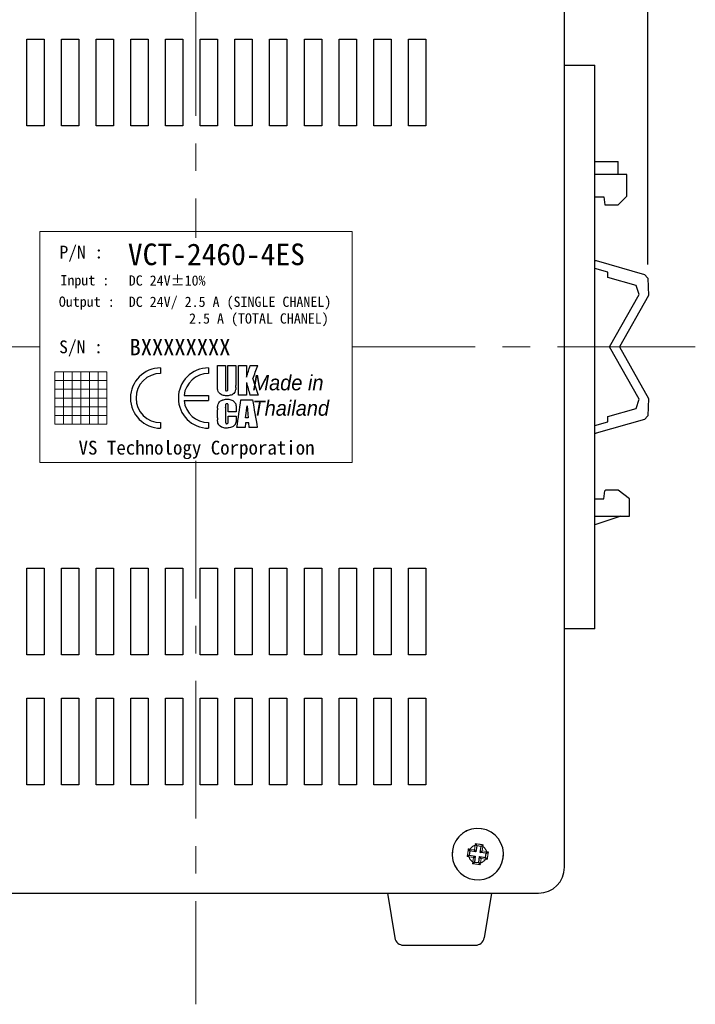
# Model space of a CAD drawing. Header units: millimetres. Extents: x -201 to 202, y 143 to 428.
# Tile 9 of 13: x 1 to 40, y 232 to 289. Entities that reach past the tile are written whole.
import ezdxf

# ---------------------------------------------------------------- set-up
doc = ezdxf.new("R2010")
doc.units = ezdxf.units.MM
doc.header["$LTSCALE"] = 0.25
doc.linetypes.add('CENTER', pattern=[50.8, 31.75, -6.35, 6.35, -6.35])
doc.linetypes.add('DASHEDBIDOT', pattern=[12.4, 3, -3, 0.2, -3, 0.2, -3])
doc.layers.get('0').update_dxf_attribs({"lineweight": 30})
for name, color, linetype, lineweight in [('CENTER', 1, 'CENTER', 9), ('DIMENSION', 6, 'Continuous', 9), ('Layer000', 7, 'Continuous', 25), ('PANEL', 7, 'Continuous', 20), ('本体', 7, 'Continuous', 25)]:
    doc.layers.add(name, color=color, linetype=linetype, lineweight=lineweight)
doc.styles.add('takachi1', font='msgothic.ttc', dxfattribs={"height": 2.5})
doc.styles.add('VS Standard', font='msgothic.ttc', dxfattribs={"height": 3})
doc.dimstyles.new('VS Standard x0.5', dxfattribs={"dimtxt": 3, "dimasz": 3, "dimexe": 0.5, "dimexo": 0.8, "dimgap": 0.5, "dimtad": 3, "dimlfac": 2, "dimrnd": 0.0001, "dimzin": 9, "dimdsep": 46, "dimtxsty": 'VS Standard', "dimcen": 0, "dimaunit": 1, "dimadec": 0, "dimazin": 2, "dimtfac": 1, "dimtmove": 0, "dimatfit": 3, "dimfxl": 1, "dimtolj": 1, "dimtzin": 0, "dimarcsym": 0})

# ---------------------------------------------------------------- blocks, each defined once
blk = doc.blocks.new('*D542')
at = {"layer": 'Defpoints', "color": 0}
for p in [(37.168, 314.442), (37.168, 273.864), (-19.117, 250.861)]:
    blk.add_point(p, dxfattribs=at)
at = {"layer": 'DIMENSION', "color": 0, "lineweight": -2}
for p, q in [((-19.117, 251.661), (-19.117, 314.942)), ((37.168, 274.664), (37.168, 314.942)), ((-16.117, 314.442), (34.168, 314.442))]:
    blk.add_line(p, q, dxfattribs=at)
at = {"layer": 'DIMENSION', "color": 0}
for points in [[(-16.117, 314.942), (-16.117, 313.942), (-19.117, 314.442)], [(34.168, 313.942), (34.168, 314.942), (37.168, 314.442)]]:
    blk.add_solid(points, dxfattribs=at)
at = {"layer": 'DIMENSION', "color": 0, "insert": (9.025, 316.693), "char_height": 3, "attachment_point": 5, "style": 'VS Standard'}
blk.add_mtext('\\A1;\\A1;(112)', dxfattribs=at)

msp = doc.modelspace()

# ---------------------------------------------------------------- linework, layer by layer
for p, q in [((9.0833, 268.6943), (9.0833, 268.3732)), ((11.8429, 268.6943), (11.8429, 268.3732)), ((10.4324, 267.1048), (11.8429, 267.1048)), ((11.8429, 267.1048), (11.8429, 266.8048)), ((10.4324, 266.8048), (11.8429, 266.8048)), ((9.0833, 265.5363), (9.0833, 265.2152)), ((11.8429, 265.5363), (11.8429, 265.2152))]:
    msp.add_line(p, q)
for centre, radius, start, end in [((9.0833, 266.9548), 1.7395, 90, 270), ((11.8429, 266.9548), 1.7395, 90, 270), ((9.0833, 266.9548), 1.4184, 90, 270), ((11.8429, 266.9548), 1.4184, 90, 173.9296), ((11.8429, 266.9548), 1.4184, 186.0704, 270)]:
    msp.add_arc(centre, radius, start, end)
at = {"layer": 'CENTER'}
for p, q in [((11.1171, 303.8656), (11.1171, 276.1869)), ((2.1171, 269.9006), (-17.0022, 269.9006)), ((39.9065, 269.9006), (20.1171, 269.9006)), ((11.1171, 263.3399), (11.1171, 231.9918))]:
    msp.add_line(p, q, dxfattribs=at)
at = {"layer": 'Layer000', "linetype": 'Continuous', "lineweight": 25}
for p, q in [((32.3671, 239.9006), (32.3671, 299.9006)), ((1.3671, 282.6506), (1.3671, 287.6506)), ((1.3671, 287.6506), (2.3671, 287.6506)), ((2.3671, 287.6506), (2.3671, 282.6506)), ((3.3671, 287.6506), (4.3671, 287.6506)), ((3.3671, 282.6506), (3.3671, 287.6506)), ((4.3671, 287.6506), (4.3671, 282.6506)), ((5.3671, 282.6506), (5.3671, 287.6506)), ((5.3671, 287.6506), (6.3671, 287.6506)), ((6.3671, 287.6506), (6.3671, 282.6506)), ((7.3671, 282.6506), (7.3671, 287.6506)), ((7.3671, 287.6506), (8.3671, 287.6506)), ((8.3671, 287.6506), (8.3671, 282.6506)), ((9.3671, 282.6506), (9.3671, 287.6506)), ((9.3671, 287.6506), (10.3671, 287.6506)), ((10.3671, 287.6506), (10.3671, 282.6506)), ((11.3671, 282.6506), (11.3671, 287.6506)), ((11.3671, 287.6506), (12.3671, 287.6506)), ((12.3671, 287.6506), (12.3671, 282.6506)), ((13.3671, 287.6506), (14.3671, 287.6506)), ((13.3671, 282.6506), (13.3671, 287.6506)), ((14.3671, 287.6506), (14.3671, 282.6506)), ((15.3671, 282.6506), (15.3671, 287.6506)), ((15.3671, 287.6506), (16.3671, 287.6506)), ((16.3671, 287.6506), (16.3671, 282.6506)), ((17.3671, 282.6506), (17.3671, 287.6506)), ((17.3671, 287.6506), (18.3671, 287.6506)), ((18.3671, 287.6506), (18.3671, 282.6506)), ((19.3671, 282.6506), (19.3671, 287.6506)), ((19.3671, 287.6506), (20.3671, 287.6506)), ((20.3671, 287.6506), (20.3671, 282.6506)), ((21.3671, 282.6506), (21.3671, 287.6506)), ((21.3671, 287.6506), (22.3671, 287.6506)), ((22.3671, 287.6506), (22.3671, 282.6506)), ((23.3671, 287.6506), (24.3671, 287.6506)), ((23.3671, 282.6506), (23.3671, 287.6506)), ((24.3671, 287.6506), (24.3671, 282.6506)), ((32.3671, 286.1506), (34.1171, 286.1506)), ((34.1171, 253.6506), (34.1171, 286.1506)), ((2.3671, 282.6506), (1.3671, 282.6506)), ((4.3671, 282.6506), (3.3671, 282.6506)), ((6.3671, 282.6506), (5.3671, 282.6506)), ((8.3671, 282.6506), (7.3671, 282.6506)), ((10.3671, 282.6506), (9.3671, 282.6506)), ((12.3671, 282.6506), (11.3671, 282.6506)), ((14.3671, 282.6506), (13.3671, 282.6506)), ((16.3671, 282.6506), (15.3671, 282.6506)), ((18.3671, 282.6506), (17.3671, 282.6506)), ((20.3671, 282.6506), (19.3671, 282.6506)), ((22.3671, 282.6506), (21.3671, 282.6506)), ((24.3671, 282.6506), (23.3671, 282.6506)), ((34.1171, 280.6056), (35.4671, 280.6056)), ((35.4671, 279.8506), (35.4671, 280.6056)), ((35.9671, 279.8506), (34.1171, 279.8506)), ((35.9671, 278.6006), (35.9671, 279.8506)), ((34.1171, 278.5506), (34.6421, 278.5506)), ((34.6421, 278.5506), (34.6921, 278.1006)), ((35.4671, 278.1006), (35.9671, 278.6006)), ((34.6921, 278.1006), (35.4671, 278.1006)), ((34.1171, 274.88), (34.1899, 274.88)), ((34.1899, 274.88), (36.9864, 274.0891)), ((34.8671, 274.2208), (34.1171, 274.433)), ((34.8671, 273.909), (34.8671, 274.2208)), ((36.4889, 273.4503), (34.8671, 273.909)), ((36.9864, 274.0891), (37.1679, 273.8637)), ((37.1679, 273.8637), (37.2145, 272.8637)), ((36.6709, 272.919), (36.4889, 273.4503)), ((34.9589, 269.9006), (36.6709, 272.919)), ((37.2145, 272.8637), (35.5313, 269.9006)), ((36.6709, 266.8822), (34.9589, 269.9006)), ((35.5313, 269.9006), (37.2145, 266.9375)), ((37.2145, 266.9375), (37.1679, 265.9375)), ((34.8671, 265.8903), (36.4889, 266.3508)), ((36.4889, 266.3508), (36.6709, 266.8822)), ((34.8671, 265.5804), (34.8671, 265.8903)), ((37.1679, 265.9375), (36.9864, 265.7121)), ((34.1171, 265.3682), (34.8671, 265.5804)), ((36.9864, 265.7121), (34.1899, 264.9212)), ((34.1171, 264.9212), (34.1899, 264.9212)), ((1.3671, 252.1506), (1.3671, 257.1506)), ((1.3671, 257.1506), (2.3671, 257.1506)), ((2.3671, 257.1506), (2.3671, 252.1506)), ((3.3671, 252.1506), (3.3671, 257.1506)), ((3.3671, 257.1506), (4.3671, 257.1506)), ((4.3671, 257.1506), (4.3671, 252.1506)), ((5.3671, 257.1506), (6.3671, 257.1506)), ((5.3671, 252.1506), (5.3671, 257.1506)), ((6.3671, 257.1506), (6.3671, 252.1506)), ((7.3671, 252.1506), (7.3671, 257.1506)), ((7.3671, 257.1506), (8.3671, 257.1506)), ((8.3671, 257.1506), (8.3671, 252.1506)), ((9.3671, 252.1506), (9.3671, 257.1506)), ((9.3671, 257.1506), (10.3671, 257.1506)), ((10.3671, 257.1506), (10.3671, 252.1506)), ((11.3671, 252.1506), (11.3671, 257.1506)), ((11.3671, 257.1506), (12.3671, 257.1506)), ((12.3671, 257.1506), (12.3671, 252.1506)), ((13.3671, 252.1506), (13.3671, 257.1506)), ((13.3671, 257.1506), (14.3671, 257.1506)), ((14.3671, 257.1506), (14.3671, 252.1506)), ((15.3671, 257.1506), (16.3671, 257.1506)), ((15.3671, 252.1506), (15.3671, 257.1506)), ((16.3671, 257.1506), (16.3671, 252.1506)), ((17.3671, 252.1506), (17.3671, 257.1506)), ((17.3671, 257.1506), (18.3671, 257.1506)), ((18.3671, 257.1506), (18.3671, 252.1506)), ((19.3671, 252.1506), (19.3671, 257.1506)), ((19.3671, 257.1506), (20.3671, 257.1506)), ((20.3671, 257.1506), (20.3671, 252.1506)), ((21.3671, 252.1506), (21.3671, 257.1506)), ((21.3671, 257.1506), (22.3671, 257.1506)), ((22.3671, 257.1506), (22.3671, 252.1506)), ((23.3671, 252.1506), (23.3671, 257.1506)), ((23.3671, 257.1506), (24.3671, 257.1506)), ((24.3671, 257.1506), (24.3671, 252.1506)), ((34.1171, 253.6506), (32.3671, 253.6506)), ((2.3671, 252.1506), (1.3671, 252.1506)), ((4.3671, 252.1506), (3.3671, 252.1506)), ((6.3671, 252.1506), (5.3671, 252.1506)), ((8.3671, 252.1506), (7.3671, 252.1506)), ((10.3671, 252.1506), (9.3671, 252.1506)), ((12.3671, 252.1506), (11.3671, 252.1506)), ((14.3671, 252.1506), (13.3671, 252.1506)), ((16.3671, 252.1506), (15.3671, 252.1506)), ((18.3671, 252.1506), (17.3671, 252.1506)), ((20.3671, 252.1506), (19.3671, 252.1506)), ((22.3671, 252.1506), (21.3671, 252.1506)), ((24.3671, 252.1506), (23.3671, 252.1506)), ((1.3671, 244.6506), (1.3671, 249.6506)), ((1.3671, 249.6506), (2.3671, 249.6506)), ((2.3671, 249.6506), (2.3671, 244.6506)), ((3.3671, 249.6506), (4.3671, 249.6506)), ((3.3671, 244.6506), (3.3671, 249.6506)), ((4.3671, 249.6506), (4.3671, 244.6506)), ((5.3671, 244.6506), (5.3671, 249.6506)), ((5.3671, 249.6506), (6.3671, 249.6506)), ((6.3671, 249.6506), (6.3671, 244.6506)), ((7.3671, 244.6506), (7.3671, 249.6506)), ((7.3671, 249.6506), (8.3671, 249.6506)), ((8.3671, 249.6506), (8.3671, 244.6506)), ((9.3671, 244.6506), (9.3671, 249.6506)), ((9.3671, 249.6506), (10.3671, 249.6506)), ((10.3671, 249.6506), (10.3671, 244.6506)), ((11.3671, 244.6506), (11.3671, 249.6506)), ((11.3671, 249.6506), (12.3671, 249.6506)), ((12.3671, 249.6506), (12.3671, 244.6506)), ((13.3671, 249.6506), (14.3671, 249.6506)), ((13.3671, 244.6506), (13.3671, 249.6506)), ((14.3671, 249.6506), (14.3671, 244.6506)), ((15.3671, 244.6506), (15.3671, 249.6506)), ((15.3671, 249.6506), (16.3671, 249.6506)), ((16.3671, 249.6506), (16.3671, 244.6506)), ((17.3671, 244.6506), (17.3671, 249.6506)), ((17.3671, 249.6506), (18.3671, 249.6506)), ((18.3671, 249.6506), (18.3671, 244.6506)), ((19.3671, 244.6506), (19.3671, 249.6506)), ((19.3671, 249.6506), (20.3671, 249.6506)), ((20.3671, 249.6506), (20.3671, 244.6506)), ((21.3671, 244.6506), (21.3671, 249.6506)), ((21.3671, 249.6506), (22.3671, 249.6506)), ((22.3671, 249.6506), (22.3671, 244.6506)), ((23.3671, 249.6506), (24.3671, 249.6506)), ((23.3671, 244.6506), (23.3671, 249.6506)), ((24.3671, 249.6506), (24.3671, 244.6506)), ((2.3671, 244.6506), (1.3671, 244.6506)), ((4.3671, 244.6506), (3.3671, 244.6506)), ((6.3671, 244.6506), (5.3671, 244.6506)), ((8.3671, 244.6506), (7.3671, 244.6506)), ((10.3671, 244.6506), (9.3671, 244.6506)), ((12.3671, 244.6506), (11.3671, 244.6506)), ((14.3671, 244.6506), (13.3671, 244.6506)), ((16.3671, 244.6506), (15.3671, 244.6506)), ((18.3671, 244.6506), (17.3671, 244.6506)), ((20.3671, 244.6506), (19.3671, 244.6506)), ((22.3671, 244.6506), (21.3671, 244.6506)), ((24.3671, 244.6506), (23.3671, 244.6506)), ((26.9084, 240.8493), (26.8224, 240.9594)), ((26.915, 240.8413), (26.8787, 240.594)), ((26.915, 240.8413), (26.9084, 240.8493)), ((27.2613, 240.7905), (26.915, 240.8413)), ((27.2613, 240.7905), (27.1769, 240.9039)), ((27.3055, 241.1466), (27.2256, 241.2593)), ((27.3122, 241.1368), (27.2613, 240.7905)), ((27.3122, 241.1368), (27.3055, 241.1466)), ((27.5595, 241.1004), (27.3122, 241.1368)), ((27.5087, 240.7542), (27.5595, 241.1004)), ((27.5087, 240.7542), (27.6221, 240.8386)), ((27.5595, 241.1005), (27.5687, 241.108)), ((27.5687, 241.108), (27.6776, 241.1929)), ((26.8787, 240.594), (26.8721, 240.5896)), ((26.8787, 240.594), (27.225, 240.5431)), ((27.1115, 240.4587), (27.225, 240.5431)), ((27.1693, 240.1927), (27.1742, 240.1968)), ((27.225, 240.5431), (27.1742, 240.1968)), ((27.1742, 240.1968), (27.4215, 240.1605)), ((27.4215, 240.1605), (27.4723, 240.5068)), ((27.5568, 240.3933), (27.4723, 240.5068)), ((27.4723, 240.5068), (27.8186, 240.456)), ((27.855, 240.7033), (27.5087, 240.7542)), ((27.8186, 240.456), (27.855, 240.7033)), ((27.8237, 240.4499), (27.8187, 240.456)), ((27.8636, 240.7091), (27.855, 240.7033)), ((27.425, 240.1551), (27.4215, 240.1605)), ((-8.6329, 238.4006), (30.8671, 238.4006)), ((22.1586, 238.4006), (22.589, 235.8184)), ((28.1586, 238.4006), (27.7282, 235.8183)), ((23.0822, 235.4006), (25.1586, 235.4006)), ((25.1586, 235.4006), (27.2351, 235.4006))]:
    msp.add_line(p, q, dxfattribs=at)
at = {"layer": 'Layer000', "color": 7, "linetype": 'Continuous', "lineweight": 25}
for p, q in [((12.36, 268.8314), (12.8134, 268.8321)), ((12.3616, 267.8066), (12.36, 268.8314)), ((12.8134, 268.8321), (12.8157, 267.5322)), ((12.9577, 268.8323), (13.411, 268.8323)), ((12.9599, 267.5547), (12.9577, 268.8323)), ((13.411, 268.8323), (13.4131, 267.68)), ((13.5793, 267.1234), (13.5759, 268.8321)), ((13.5759, 268.8321), (14.0293, 268.8316)), ((14.0293, 268.8316), (14.0305, 268.1615)), ((14.2458, 268.8323), (14.6787, 268.8338)), ((14.0312, 267.849), (14.0329, 267.1244)), ((14.0329, 267.1244), (13.5793, 267.1234)), ((14.7029, 267.1259), (14.2287, 267.1249)), ((12.8182, 266.4187), (12.8181, 266.4217)), ((12.8182, 266.4187), (12.82, 265.6614)), ((12.904, 266.6214), (12.904, 266.6243)), ((12.983, 266.4399), (12.983, 266.4429)), ((12.9836, 266.1643), (12.983, 266.4399)), ((13.7088, 266.8564), (14.3788, 266.8583)), ((13.9758, 265.8135), (14.0652, 266.5129)), ((13.9758, 265.8102), (14.0652, 266.51)), ((14.0652, 266.5129), (14.1378, 265.814)), ((14.0652, 266.51), (14.1378, 265.8107)), ((12.3661, 265.8084), (12.365, 266.2778)), ((13.4372, 266.169), (12.9836, 266.1674)), ((13.4372, 266.1659), (12.9836, 266.1643)), ((12.9843, 265.901), (13.4379, 265.9023)), ((12.9849, 265.6876), (12.9843, 265.901)), ((13.4368, 266.3155), (13.4372, 266.1659)), ((13.4379, 265.9023), (13.438, 265.8382)), ((13.438, 265.8382), (13.439, 265.7656)), ((13.9758, 265.8135), (13.9758, 265.8102)), ((14.1378, 265.8107), (13.9758, 265.8102)), ((14.1378, 265.814), (14.1378, 265.8107)), ((13.9498, 265.2553), (13.4808, 265.2541)), ((13.9758, 265.5348), (13.9498, 265.259)), ((13.9758, 265.5313), (13.9498, 265.2553)), ((13.9498, 265.2553), (13.9498, 265.259)), ((14.1598, 265.5352), (13.9758, 265.5348)), ((14.1598, 265.5318), (13.9758, 265.5313)), ((14.1869, 265.2596), (14.1598, 265.5352)), ((14.1869, 265.2559), (14.1598, 265.5318)), ((14.6559, 265.257), (14.1869, 265.2559))]:
    msp.add_line(p, q, dxfattribs=at)
at = {"layer": 'Layer000', "linetype": 'DASHEDBIDOT', "lineweight": 18}
for p, q in [((25.9022, 240.8657), (25.8997, 240.866)), ((26.8224, 240.9594), (26.9219, 240.9414)), ((26.9084, 240.8493), (26.9219, 240.9414)), ((26.9219, 240.9414), (27.1769, 240.9039)), ((27.1769, 240.9039), (27.2145, 241.16)), ((27.2145, 241.16), (27.2256, 241.2593)), ((27.3055, 241.1466), (27.2145, 241.16)), ((27.5687, 241.108), (27.6597, 241.0946)), ((27.6597, 241.0946), (27.6221, 240.8386)), ((27.6221, 240.8386), (27.8771, 240.8011)), ((27.6776, 241.1929), (27.6597, 241.0946)), ((27.8636, 240.7091), (27.8771, 240.8011)), ((27.8771, 240.8011), (27.9776, 240.7898)), ((26.8584, 240.4959), (26.7559, 240.5074)), ((26.8584, 240.4959), (26.8721, 240.5896)), ((27.1115, 240.4587), (26.8584, 240.4959)), ((27.0559, 240.104), (27.0745, 240.2066)), ((27.0745, 240.2066), (27.1115, 240.4587)), ((27.1693, 240.1927), (27.0745, 240.2066)), ((27.5568, 240.3933), (27.5197, 240.1412)), ((27.8099, 240.3562), (27.5568, 240.3933)), ((27.8237, 240.4499), (27.8099, 240.3562)), ((27.9114, 240.3377), (27.8099, 240.3562)), ((28.8345, 240.4351), (28.832, 240.4355)), ((27.5197, 240.1412), (27.425, 240.1551)), ((27.5197, 240.1412), (27.5081, 240.0376))]:
    msp.add_line(p, q, dxfattribs=at)
at = {"layer": 'Layer000', "color": 7, "linetype": 'Continuous', "lineweight": 25}
for centre, radius, start, end in [((-72.6617, 296.3441), 91.1582, 341.991254, 342.434086), ((-100.317, 309.3138), 121.9122, 340.219577, 340.607672), ((-99.7736, 309.0784), 121.3217, 340.236604, 340.626932), ((138.153, 307.6312), 129.9254, 197.734503, 198.165212), ((10.9162, 267.5415), 2.5008, 0.69857, 3.17634), ((149.1121, 304.3357), 139.9214, 195.114744, 195.421828), ((148.5406, 304.1475), 139.321, 195.102043, 195.410687), ((15.0523, 266.4081), 2.6905, 180.57621, 182.77644), ((-191.1838, 295.1921), 206.8426, 351.677895, 352.126186), ((181.1849, 294.9077), 169.148, 189.545328, 190.095782), ((15.3573, 265.6746), 2.9943, 177.43885, 179.65373)]:
    msp.add_arc(centre, radius, start, end, dxfattribs=at)
at = {"layer": 'Layer000', "linetype": 'Continuous', "lineweight": 25}
for centre, radius, start, end in [((27.3671, 240.6506), 1.4831, 351.64694, 171.64694), ((27.3671, 240.6506), 1.4831, 171.64694, 351.64694), ((21.3654, 250.0071), 11.3437, 304.94915, 305.65484), ((32.9141, 231.9316), 10.5578, 124.90882, 125.68167), ((19.5411, 233.8888), 10.5664, 37.61253, 38.38475), ((21.1763, 247.7382), 9.6359, 307.60222, 308.45818), ((35.3302, 245.6566), 9.6311, 214.8355, 215.69188), ((30.8671, 239.9006), 1.5, 270, 0), ((23.0822, 235.9006), 0.5, 189.47822, 270.00562), ((27.2351, 235.9006), 0.5, 270.00016, 350.53222)]:
    msp.add_arc(centre, radius, start, end, dxfattribs=at)
at = {"layer": 'Layer000', "linetype": 'DASHEDBIDOT', "lineweight": 18}
for centre, radius, start, end in [((27.3671, 240.6506), 1.4806, 351.64694, 171.64694), ((27.3671, 240.6506), 1.4806, 171.64694, 351.64694), ((19.6741, 241.7662), 7.1937, 351.75662, 353.5606), ((27.3671, 240.6506), 0.5318, 106.67916, 146.84795), ((28.398, 247.6712), 6.5182, 259.63883, 263.65506), ((27.3671, 240.6506), 0.5318, 16.44594, 56.61472), ((35.0562, 239.5077), 7.1937, 169.73329, 171.53727), ((19.6239, 241.8022), 7.2486, 349.71019, 351.53243), ((27.3671, 240.6506), 0.5318, 196.91283, 236.61472), ((27.3671, 240.6506), 0.5318, 286.67916, 326.38106), ((35.1145, 239.5277), 7.2486, 171.76146, 173.5837), ((26.3231, 233.5403), 6.6044, 79.66393, 83.62996)]:
    msp.add_arc(centre, radius, start, end, dxfattribs=at)
at = {"layer": 'Layer000', "linetype": 'Continuous', "lineweight": 25}
msp.add_open_spline([(12.9059, 267.0825), (12.8465, 267.0869), (12.8019, 267.0911), (12.7709, 267.0954), (12.7706, 267.0955), (12.7252, 267.1019), (12.6781, 267.1129), (12.6429, 267.1251), (12.5941, 267.143), (12.5556, 267.1638), (12.444, 267.2491), (12.3965, 267.3182), (12.3774, 267.4063), (12.3767, 267.4097), (12.3701, 267.4437), (12.3665, 267.4842), (12.3654, 267.5366), (12.3653, 267.5405), (12.3641, 267.631), (12.3629, 267.7187), (12.3616, 267.8066)], degree=3, knots=[0, 0, 0, 0, 0.1210938, 0.1210938, 0.125, 0.125, 0.234375, 0.25, 0.25, 0.375, 0.375, 0.6171875, 0.6171875, 0.625, 0.625, 0.7421875, 0.7421875, 0.75, 0.75, 1, 1, 1, 1], dxfattribs=at)
at = {"layer": 'Layer000', "color": 7, "linetype": 'Continuous', "lineweight": 25}
for points, knots in [([(12.8157, 267.5322), (12.8163, 267.4891), (12.8178, 267.4554), (12.8203, 267.4302), (12.8204, 267.4302), (12.8217, 267.4168), (12.8223, 267.411), (12.8295, 267.3832), (12.8364, 267.37), (12.8708, 267.3619), (12.8853, 267.3589)], [0, 0, 0, 0, 0.484375, 0.484375, 0.5, 0.5, 0.625, 0.625, 0.859375, 1, 1, 1, 1]), ([(12.8853, 267.3589), (12.8999, 267.362), (12.9104, 267.3647), (12.9176, 267.3673), (12.9194, 267.368), (12.9394, 267.3763), (12.9474, 267.3869), (12.9541, 267.4185), (12.9544, 267.4248), (12.9555, 267.4403), (12.9555, 267.4403), (12.9575, 267.4687), (12.9589, 267.5066), (12.9599, 267.5547)], [0, 0, 0, 0, 0.125, 0.125, 0.140625, 0.140625, 0.375, 0.375, 0.5, 0.5, 0.515625, 0.515625, 1, 1, 1, 1]), ([(13.4168, 267.572), (13.4168, 267.5701), (13.4168, 267.5679), (13.4166, 267.5253), (13.414, 267.4897), (13.4084, 267.4538), (13.4075, 267.4484), (13.3866, 267.3346), (13.3321, 267.2322), (13.2133, 267.1557), (13.1818, 267.1416), (13.1381, 267.1273), (13.1086, 267.1181), (13.0667, 267.1081), (13.0266, 267.1008), (13.0263, 267.1007), (12.9988, 267.0958), (12.9589, 267.0898), (12.9059, 267.0825)], [0.11976137, 0.11976137, 0.11976137, 0.11976137, 0.12890625, 0.12890625, 0.25, 0.25, 0.265625, 0.265625, 0.625, 0.625, 0.75, 0.75, 0.765625, 0.875, 0.875, 0.87890625, 0.87890625, 1, 1, 1, 1]), ([(12.3619, 266.3811), (12.3619, 266.3848), (12.3619, 266.3875), (12.3624, 266.433), (12.3652, 266.4691), (12.3709, 266.5056), (12.3718, 266.5112), (12.3932, 266.6276), (12.4475, 266.7336), (12.5704, 266.8139), (12.6033, 266.829), (12.6489, 266.8442), (12.6798, 266.8541), (12.7237, 266.865), (12.7658, 266.8729), (12.7661, 266.873), (12.7949, 266.8784), (12.8368, 266.8851), (12.8925, 266.8932)], [0.11199362, 0.11199362, 0.11199362, 0.11199362, 0.12890625, 0.12890625, 0.25, 0.25, 0.265625, 0.265625, 0.625, 0.625, 0.75, 0.75, 0.765625, 0.875, 0.875, 0.87890625, 0.87890625, 1, 1, 1, 1]), ([(12.8925, 266.8932), (12.9442, 266.89), (12.9832, 266.8868), (13.0103, 266.8837), (13.0106, 266.8837), (13.056, 266.8783), (13.0893, 266.8725), (13.1687, 266.8496), (13.2035, 266.8352), (13.3083, 266.7746), (13.3583, 266.7243), (13.39, 266.6547), (13.3922, 266.6497), (13.4054, 266.6169), (13.4144, 266.5831), (13.4214, 266.5418), (13.4219, 266.5386), (13.4271, 266.5051), (13.4307, 266.4693), (13.4331, 266.428), (13.4332, 266.4262), (13.4346, 266.4008), (13.4358, 266.3642), (13.4368, 266.3155)], [0, 0, 0, 0, 0.1210938, 0.1210938, 0.125, 0.125, 0.25, 0.25, 0.375, 0.375, 0.609375, 0.609375, 0.625, 0.625, 0.7421875, 0.7421875, 0.75, 0.75, 0.8710938, 0.8710938, 0.875, 0.875, 1, 1, 1, 1]), ([(12.904, 266.6243), (12.888, 266.6217), (12.8765, 266.6193), (12.8676, 266.6166), (12.8636, 266.6153), (12.8428, 266.6069), (12.8344, 266.5962), (12.8258, 266.5647), (12.8251, 266.5577), (12.8234, 266.5419), (12.8234, 266.5418), (12.8203, 266.5119), (12.8186, 266.4722), (12.8181, 266.4217)], [0, 0, 0, 0, 0.125, 0.125, 0.15625, 0.15625, 0.375, 0.375, 0.5, 0.5, 0.515625, 0.515625, 1, 1, 1, 1]), ([(12.904, 266.6214), (12.888, 266.6188), (12.8812, 266.6179), (12.8471, 266.6076), (12.836, 266.5976), (12.8262, 266.5637), (12.8255, 266.5586), (12.8236, 266.5412), (12.8204, 266.5116), (12.8186, 266.4709), (12.8182, 266.4187)], [0, 0, 0, 0, 0.125, 0.125, 0.359375, 0.375, 0.4921875, 0.5, 0.5, 1, 1, 1, 1]), ([(12.983, 266.4429), (12.9825, 266.487), (12.9809, 266.522), (12.9781, 266.5497), (12.9781, 266.5499), (12.9763, 266.5657), (12.9755, 266.5721), (12.9675, 266.6005), (12.9596, 266.6153), (12.9222, 266.6218), (12.904, 266.6243)], [0, 0, 0, 0, 0.46867719, 0.46867719, 0.49992233, 0.49992233, 0.62490292, 0.62490292, 0.84361894, 0.99984466, 0.99984466, 0.99984466, 0.99984466]), ([(12.983, 266.4399), (12.9825, 266.4856), (12.9808, 266.5215), (12.9779, 266.5485), (12.9779, 266.5486), (12.9763, 266.5629), (12.9755, 266.5692), (12.9672, 266.599), (12.9585, 266.6086), (12.9382, 266.6151), (12.9364, 266.6156), (12.9291, 266.6176), (12.9185, 266.6195), (12.904, 266.6214)], [0, 0, 0, 0, 0.484375, 0.484375, 0.5, 0.5, 0.625, 0.625, 0.859375, 0.859375, 0.875, 0.875, 1, 1, 1, 1]), ([(13.439, 265.7656), (13.439, 265.7503), (13.4389, 265.7373), (13.4386, 265.7258), (13.4386, 265.7239), (13.4375, 265.6828), (13.4346, 265.6467), (13.4296, 265.6123), (13.4291, 265.609), (13.4154, 265.523), (13.3895, 265.454), (13.3486, 265.3956), (13.3014, 265.3313), (13.2427, 265.2967), (13.1627, 265.2695), (13.1314, 265.259), (13.0866, 265.2474), (13.0402, 265.2382), (13.0399, 265.2382), (13.0102, 265.2324), (12.967, 265.225), (12.9094, 265.2161)], [0.07097193, 0.07097193, 0.07097193, 0.07097193, 0.125, 0.125, 0.12890625, 0.12890625, 0.25, 0.25, 0.2578125, 0.2578125, 0.5, 0.5, 0.515625, 0.75, 0.75, 0.7578125, 0.875, 0.875, 0.87890625, 0.87890625, 1, 1, 1, 1]), ([(12.9094, 265.2161), (12.8551, 265.2186), (12.8142, 265.2212), (12.7858, 265.2241), (12.7855, 265.2242), (12.7381, 265.2292), (12.7025, 265.2355), (12.5551, 265.2801), (12.4597, 265.3547), (12.3912, 265.4846), (12.3794, 265.5217), (12.3711, 265.5747), (12.3661, 265.6085), (12.3633, 265.6508), (12.3631, 265.6911), (12.3631, 265.6927)], [0, 0, 0, 0, 0.12109375, 0.12109375, 0.125, 0.125, 0.25, 0.25, 0.59375, 0.59375, 0.7421875, 0.75, 0.75, 0.87109375, 0.87844979, 0.87844979, 0.87844979, 0.87844979]), ([(12.82, 265.6614), (12.8206, 265.6142), (12.8225, 265.5773), (12.8257, 265.5497), (12.8258, 265.5496), (12.8275, 265.5351), (12.8284, 265.5286), (12.8373, 265.4983), (12.8465, 265.4883), (12.8678, 265.481), (12.8697, 265.4804), (12.8774, 265.4781), (12.8884, 265.4758), (12.9036, 265.4733)], [0, 0, 0, 0, 0.484375, 0.484375, 0.5, 0.5, 0.625, 0.625, 0.859375, 0.859375, 0.875, 0.875, 1, 1, 1, 1]), ([(12.9036, 265.4733), (12.92, 265.4776), (12.9269, 265.4792), (12.9613, 265.4931), (12.9709, 265.5041), (12.9763, 265.5266), (12.9767, 265.5287), (12.9781, 265.5362), (12.9791, 265.5434), (12.9801, 265.5623), (12.9818, 265.5925), (12.9834, 265.6341), (12.9849, 265.6876)], [0, 0, 0, 0, 0.125, 0.125, 0.359375, 0.359375, 0.375, 0.375, 0.4921875, 0.5, 0.5, 1, 1, 1, 1])]:
    msp.add_open_spline(points, degree=3, knots=knots, dxfattribs=at)
at = {"layer": 'PANEL'}
for p, q in [((2.1171, 276.5577), (2.1171, 263.2435)), ((20.1171, 276.5577), (2.1171, 276.5577)), ((2.1171, 276.5577), (2.1171, 263.2435)), ((20.1171, 276.5577), (2.1171, 276.5577)), ((20.1171, 263.2435), (20.1171, 276.5577)), ((20.1171, 263.2435), (20.1171, 276.5577)), ((2.9785, 268.458), (2.9785, 265.458)), ((5.9785, 268.458), (2.9785, 268.458)), ((3.4785, 268.458), (3.4785, 265.458)), ((3.9785, 268.458), (3.9785, 265.458)), ((4.4785, 268.458), (4.4785, 265.458)), ((4.9785, 268.458), (4.9785, 265.458)), ((5.4785, 268.458), (5.4785, 265.458)), ((5.9785, 265.458), (5.9785, 268.458)), ((5.9785, 267.958), (2.9785, 267.958)), ((5.9785, 267.458), (2.9785, 267.458)), ((5.9785, 266.958), (2.9785, 266.958)), ((5.9785, 266.458), (2.9785, 266.458)), ((5.9785, 265.958), (2.9785, 265.958)), ((2.9785, 265.458), (5.9785, 265.458)), ((2.1171, 263.2435), (20.1171, 263.2435)), ((2.1171, 263.2435), (20.1171, 263.2435))]:
    msp.add_line(p, q, dxfattribs=at)
at = {"layer": '本体'}
for p, q in [((34.6421, 261.1506), (34.6871, 261.6008)), ((34.7421, 261.6506), (34.6871, 261.6008)), ((35.4671, 261.6506), (34.7421, 261.6506)), ((36.1171, 261.1506), (35.4671, 261.6506)), ((34.1171, 261.1506), (34.6421, 261.1506)), ((36.1171, 260.1506), (36.1171, 261.1506)), ((35.6171, 260.1506), (34.1171, 259.6506)), ((34.1171, 260.1506), (36.1171, 260.1506))]:
    msp.add_line(p, q, dxfattribs=at)

# ---------------------------------------------------------------- texts
at = {"layer": 'PANEL', "style": 'takachi1'}
for s, height, p in [('P/N :', 0.74, (3.2536, 275.0016)), ('VCT-2460-4ES', 1.25, (7.1932, 274.6182)), ('Input :', 0.592, (3.3031, 273.4518)), ('DC 24V±10%', 0.592, (7.242, 273.4387)), ('Output :', 0.592, (3.2136, 272.2182)), ('DC 24V/ 2.5 A (SINGLE CHANEL)', 0.592, (7.2429, 272.2112)), ('2.5 A (TOTAL CHANEL)', 0.592, (10.7207, 271.2485)), ('S/N :', 0.74, (3.2333, 269.5374)), ('BXXXXXXXX', 0.95, (7.2905, 269.4198)), ('VS Technology Corporation', 0.8, (4.3517, 263.6943))]:
    msp.add_text(s, height=height, dxfattribs=at).set_placement(p)
at = {"layer": 'PANEL', "insert": (11.8176, 268.2807), "char_height": 0.88, "width": 11.819591, "attachment_point": 1, "style": 'takachi1'}
msp.add_mtext('\\fMS PGothic|b0|i1|c128|p50;        Made in\\P        Thailand', dxfattribs=at)

# ---------------------------------------------------------------- dimensions: what is measured, and where the dimension line sits
at = {"layer": 'DIMENSION'}
dim = msp.add_linear_dim(base=(37.1679, 314.4418), p1=(-19.1174, 250.861), p2=(37.1679, 273.8637), text='\\A1;(112)', dimstyle='VS Standard x0.5', override={"dimdec": 0, "dimrnd": 0.0001, "dimzin": 9, "dimdsep": 46}, dxfattribs=at)
dim.commit()
dim.dimension.update_dxf_attribs({"geometry": '*D542', "text_midpoint": (9.0252, 316.693)})

doc.saveas('drawing.dxf')
